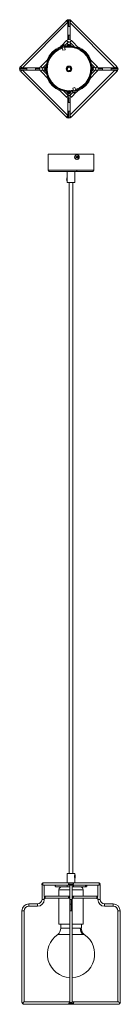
# Model space of a CAD drawing. Header units: millimetres. Extents: x -63 to 114, y -1633 to 86.
import ezdxf

# ---------------------------------------------------------------- set-up
doc = ezdxf.new("R2010")
doc.units = ezdxf.units.MM

msp = doc.modelspace()

# ---------------------------------------------------------------- linework, layer by layer
at = {"color": 7, "linetype": 'Continuous', "lineweight": 15}
for p, q in [((19.1, 84.1), (-60.8, 4.2)), ((-57.4, 2), (21.9, 81.3)), ((21.7, 83.8), (21.7, 50.8)), ((23.7, 73.8), (23.7, 85.8)), ((25.7, 50.7), (25.7, 83.8)), ((25.7, 80.4), (104, 2)), ((107.5, 4.2), (27.5, 84.1)), ((23.7, 50.8), (23.7, 58.8)), ((9.3, 39.3), (5.8, 35.8)), ((9.3, 39.2), (17.1, 41.2)), ((9.3, 39.2), (9.7, 37.7)), ((17.5, 39.7), (9.7, 37.7)), ((19.4, 49.4), (10.9, 40.9)), ((12, 41.4), (11, 40.9)), ((11.9, 37.4), (13.2, 32.4)), ((12, 41.4), (12.3, 41.5)), ((12.3, 41.5), (12.4, 41.3)), ((13.3, 41.8), (13.7, 41.9)), ((13.4, 41.5), (13.3, 41.8)), ((13.7, 41.9), (14.8, 41.9)), ((17, 33.4), (15.7, 38.4)), ((17, 41.3), (22.2, 46.6)), ((17.5, 39.7), (17.1, 41.2)), ((19.4, 49.4), (22.2, 46.6)), ((19.6, 39.8), (22.4, 42.6)), ((23.7, 41.3), (21, 41.2)), ((26.7, 41.1), (23.7, 41.3)), ((25.1, 46.6), (27.9, 49.4)), ((25.1, 46.6), (32.7, 39)), ((25.2, 42.6), (28, 39.8)), ((41.5, 35.8), (27.9, 49.4)), ((-12.1, 17.8), (-25.7, 4.2)), ((17, 33.4), (13.2, 32.4)), ((73.1, 4.2), (59.5, 17.8)), ((-27.1, 2), (-60.1, 2)), ((-22.9, 1.4), (-25.7, 4.2)), ((-22.9, 1.4), (-15.3, 9)), ((-18.9, 1.3), (-16.1, 4)), ((21.1, 1.5), (21.1, 3.7)), ((26.7, -0.2), (27.9, 1.6)), ((62.6, 9), (70.2, 1.4)), ((63.4, 4.4), (66.2, 1.6)), ((73.1, 4.2), (70.2, 1.4)), ((107.5, 2), (74.4, 2)), ((74.5, 0), (82.5, 0)), ((97.5, 0), (109.5, 0)), ((-50.1, 0), (-62.1, 0)), ((-60.8, -4.3), (19.1, -84.2)), ((-60.1, -2), (-27.1, -2)), ((21.9, -81.3), (-57.4, -2)), ((-25.7, -4.2), (-22.9, -1.4)), ((-25.7, -4.2), (-12.1, -17.8)), ((-15.3, -9), (-22.9, -1.4)), ((-16.1, -4.4), (-18.9, -1.6)), ((21.1, -3.7), (21.1, -1.5)), ((23.8, -4.5), (25, -2.7)), ((104.1, -2), (25.7, -80.4)), ((27.6, -84.2), (107.5, -4.3)), ((59.5, -17.8), (73.1, -4.2)), ((70.2, -1.4), (62.6, -9)), ((66.2, -1.3), (63.5, -4)), ((70.2, -1.4), (73.1, -4.2)), ((74.4, -2), (107.5, -2)), ((30.3, -33.4), (34.2, -32.4)), ((30.3, -33.4), (31.6, -38.4)), ((35.5, -37.4), (34.2, -32.4)), ((5.8, -35.8), (19.4, -49.4)), ((22.2, -46.6), (14.7, -39)), ((22.1, -42.6), (19.3, -39.8)), ((22.2, -46.6), (19.4, -49.4)), ((21.7, -50.7), (21.7, -83.8)), ((23.7, -47.2), (23.7, -58.8)), ((27.7, -39.8), (24.9, -42.6)), ((30.3, -41.3), (25.1, -46.6)), ((27.9, -49.4), (25.1, -46.6)), ((25.7, -83.8), (25.7, -50.8)), ((27.9, -49.4), (36.4, -40.9)), ((29.9, -39.7), (37.6, -37.7)), ((29.9, -39.7), (30.3, -41.2)), ((32.9, -41.8), (32.5, -41.9)), ((32.5, -41.9), (33.5, -41.9)), ((33.9, -41.8), (32.9, -41.8)), ((33.5, -41.9), (33.7, -41.8)), ((33.7, -41.8), (33.7, -41.8)), ((34.4, -41.7), (33.9, -41.8)), ((34.7, -41.3), (34.4, -41.7)), ((34.6, -41.4), (34.6, -41.6)), ((34.6, -41.6), (35.1, -41.5)), ((35.1, -41.5), (35, -41.3)), ((35.1, -41.5), (35.3, -41.4)), ((35.3, -41.4), (35.2, -41.2)), ((35.3, -41.4), (35.6, -41.1)), ((35.5, -41.4), (35.3, -41.4)), ((35.8, -41.2), (35.5, -41.4)), ((38, -39.2), (37.6, -37.7)), ((38, -39.3), (41.5, -35.8)), ((23.7, -73.8), (23.7, -85.8)), ((-12.7, -148.9), (-12.7, -176.9)), ((-12.7, -148.9), (67.3, -148.9)), ((33.9, -154.1), (34.1, -154.1)), ((37.3, -153.6), (36.1, -153.6)), ((36.1, -153.6), (36.1, -154.6)), ((36.1, -154.6), (37.3, -154.6)), ((36.6, -153.6), (36.6, -154.6)), ((37.8, -150.1), (37.4, -150.1)), ((37.6, -152.1), (37.6, -153.2)), ((38.1, -153.1), (37.6, -153.1)), ((38.6, -152.1), (38.1, -153.1)), ((38.1, -153.1), (38.1, -153.4)), ((39, -153.6), (38.2, -153.6)), ((39, -154.6), (38.2, -154.6)), ((38.5, -154.6), (38.5, -153.6)), ((38.6, -153.2), (38.6, -152.1)), ((40, -153.6), (39, -153.6)), ((39, -154.6), (40, -154.6)), ((40, -154.6), (40, -153.6)), ((41.6, -154.1), (41.6, -154.1)), ((67.3, -176.9), (67.3, -148.9)), ((37.4, -158.1), (37.8, -158.1)), ((37.6, -155), (37.6, -156.1)), ((37.6, -155.1), (38.1, -155.1)), ((38.1, -155.1), (38.1, -154.8)), ((38.1, -155.1), (38.6, -156.1)), ((38.6, -156.1), (38.6, -155)), ((-10.7, -178.9), (65.3, -178.9)), ((20.8, -178.9), (20.8, -198.4)), ((33.8, -198.4), (33.8, -178.9)), ((33.8, -198.4), (20.8, -198.4)), ((24.3, -198.4), (24.3, -1404.6)), ((30.3, -1404.6), (30.3, -198.4)), ((20.8, -1404.6), (20.8, -1421.1)), ((20.8, -1404.6), (33.8, -1404.6)), ((33.8, -1407.3), (33.8, -1404.6)), ((34.6, -1407.3), (33.8, -1407.3)), ((34.6, -1407.3), (34.6, -1413.1)), ((-23.5, -1424.9), (-23.5, -1449.9)), ((-23.5, -1424.9), (-22.6, -1424.9)), ((76.4, -1421.1), (-21.9, -1421.1)), ((-21.3, -1425.1), (25.3, -1425.1)), ((-19.5, -1445), (-19.5, -1425.1)), ((21.1, -1425.1), (20.8, -1425.4)), ((20.8, -1428.1), (20.8, -1425.4)), ((20.8, -1425.4), (25.3, -1425.4)), ((31.5, -1423.1), (23, -1423.1)), ((25.3, -1424.9), (25.3, -1629.2)), ((25.6, -1424.9), (29, -1424.9)), ((29.3, -1629.2), (29.3, -1424.9)), ((29.3, -1425.1), (75.9, -1425.1)), ((29.3, -1425.4), (31.9, -1425.4)), ((33.8, -1421.1), (33.8, -1413.1)), ((33.8, -1413.1), (34.6, -1413.1)), ((74.1, -1425.1), (74.1, -1445)), ((77.1, -1424.9), (78.1, -1424.9)), ((78.1, -1449.9), (78.1, -1424.9)), ((0.8, -1428.1), (10.9, -1428.1)), ((6, -1433.1), (6, -1444.1)), ((11, -1428.1), (25.3, -1428.1)), ((29.3, -1428.1), (53.8, -1428.1)), ((48.5, -1444.1), (48.5, -1433.1)), ((-31.5, -1457.9), (-46.5, -1457.9)), ((-46.5, -1461.9), (-46.5, -1457.9)), ((-31.5, -1457.9), (-31.5, -1461.9)), ((-19.5, -1449.9), (-23.5, -1449.9)), ((-19.5, -1449.9), (-19.5, -1447.3)), ((-17.9, -1448.1), (25.3, -1448.1)), ((25.3, -1444.1), (-16.7, -1444.1)), ((6, -1448.1), (6, -1493.1)), ((27.3, -1449.9), (27.3, -1469.9)), ((72.4, -1444.1), (29.3, -1444.1)), ((29.3, -1448.1), (71.3, -1448.1)), ((48.5, -1493.1), (48.5, -1448.1)), ((74.1, -1447.3), (74.1, -1449.9)), ((78.1, -1449.9), (74.1, -1449.9)), ((101.1, -1457.9), (86.1, -1457.9)), ((86.1, -1461.9), (86.1, -1457.9)), ((101.1, -1457.9), (101.1, -1461.9)), ((-58.5, -1469.9), (-58.5, -1629.9)), ((-58.5, -1469.9), (-54.5, -1469.9)), ((-54.5, -1629.1), (-54.5, -1469.9)), ((-46.5, -1461.9), (-31.5, -1461.9)), ((86.1, -1461.9), (101.1, -1461.9)), ((109.1, -1469.9), (109.1, -1629.1)), ((109.1, -1469.9), (113.1, -1469.9)), ((113.1, -1629.9), (113.1, -1469.9)), ((25.3, -1493.1), (6, -1493.1)), ((9.3, -1493.1), (9.3, -1500.3)), ((48.5, -1493.1), (29.3, -1493.1)), ((45.3, -1500.3), (45.3, -1493.1)), ((25.3, -1500.3), (9.3, -1500.3)), ((45.3, -1500.3), (29.3, -1500.3)), ((-57.6, -1629.9), (-58.5, -1629.9)), ((25.3, -1629.1), (-55.8, -1629.1)), ((31.9, -1631.1), (23.4, -1631.1)), ((28.5, -1629.9), (25.8, -1629.9)), ((111, -1629.1), (29.3, -1629.1)), ((-56.3, -1633.1), (111.5, -1633.1))]:
    msp.add_line(p, q, dxfattribs=at)
at = {"color": 8, "linetype": 'Continuous', "lineweight": 15}
for p, q in [((19.1, 84.1), (21.7, 81.5)), ((21.7, 73.8), (25.7, 73.8)), ((25.7, 82.2), (27.5, 84.1)), ((25.7, 58.8), (21.7, 58.8)), ((20.3, 44.6), (22.4, 42.6)), ((25.2, 42.6), (27.1, 44.5)), ((-58.6, 2), (-60.8, 4.2)), ((-50.1, -2), (-50.1, 2)), ((-35.1, 2), (-35.1, -2)), ((-18.9, 1.3), (-21, 3.3)), ((68.2, 3.5), (66.2, 1.6)), ((82.5, -2), (82.5, 2)), ((97.5, 2), (97.5, -2)), ((107.5, 4.2), (105.2, 2)), ((-60.8, -4.3), (-58.6, -2)), ((-27.5, 0), (-35.1, 0)), ((-20.8, -3.5), (-18.9, -1.6)), ((66.2, -1.3), (68.3, -3.3)), ((105.2, -2), (107.5, -4.3)), ((22.1, -42.6), (20.2, -44.5)), ((23.5, -43.2), (23.5, -46.8)), ((27, -44.6), (24.9, -42.6)), ((38, -39.2), (30.3, -41.2)), ((30.8, -41.4), (37.9, -39.5)), ((21.7, -58.8), (25.7, -58.8)), ((21.7, -81.5), (19.1, -84.2)), ((25.7, -73.8), (21.7, -73.8)), ((27.6, -84.2), (25.7, -82.3)), ((67.3, -176.9), (-12.7, -176.9)), ((-22.1, -1423.1), (-23.8, -1423.1)), ((78.4, -1423.1), (76.7, -1423.1)), ((6, -1433.1), (25.3, -1433.1)), ((29.3, -1433.1), (48.5, -1433.1)), ((-18.1, -1446.1), (-19.7, -1446.1)), ((25.3, -1446.1), (22.9, -1446.1)), ((29.3, -1449.9), (25.3, -1449.9)), ((31.4, -1446.1), (29.3, -1446.1)), ((74.3, -1446.1), (72.7, -1446.1)), ((25.3, -1469.9), (29.3, -1469.9)), ((-56.5, -1631.1), (-58.2, -1631.1)), ((113.5, -1631.1), (111.8, -1631.1))]:
    msp.add_line(p, q, dxfattribs=at)
at = {"color": 7, "linetype": 'Continuous', "lineweight": 15, "flags": 128}
for points in [[(16.8, 41.5), (16.7, 41.4), (16.1, 41.3), (15.3, 41.1), (14.3, 40.8), (13.1, 40.5), (12, 40.2), (10.9, 39.9), (10.1, 39.7), (9.6, 39.6), (9.4, 39.5)], [(12.4, 41.3), (12.9, 41.4), (13.4, 41.5)], [(23.7, 46.8), (24.4, 47), (24.5, 47)], [(-17.5, 2.7), (-17.6, 0), (-17.5, -3)], [(64.8, -2.7), (64.9, 0), (64.8, 3)], [(107.5, 4.2), (108.8, 2.1), (108.9, 1.3)], [(109, -1.2), (108.6, -2.7), (107.5, -4.3)], [(23.7, -51.2), (21.1, -50.6), (19.4, -49.4)], [(20.7, -41.1), (23.7, -41.2), (26.3, -41.2)], [(22.1, -42.6), (22.8, -43), (23.5, -43.2)], [(23.7, -47.2), (22.8, -47), (22.2, -46.6)], [(23.5, -43.2), (24.4, -43), (24.9, -42.6)], [(23.7, -47.2), (24.5, -47), (25.1, -46.6)], [(27.9, -49.4), (25.7, -50.8), (23.7, -51.2)], [(35.6, -41.1), (35.2, -41.2), (34.7, -41.3)], [(23.3, -85.9), (20.8, -85.3), (19.1, -84.2)], [(38.6, -152.1), (38.1, -152.1), (37.6, -152.1)], [(38.6, -153.2), (38.1, -153.4), (38.1, -153.4)], [(37.6, -156.1), (38.1, -156.1), (38.6, -156.1)], [(38.1, -154.8), (38.5, -154.9), (38.6, -155)], [(20.8, -195.7), (20.3, -195.3), (19.9, -194.6), (19.7, -193.7), (19.6, -192.6), (19.8, -191.6), (20.1, -190.8), (20.6, -190.2), (20.8, -190.1)], [(0.8, -1428.1), (0.4, -1428), (0, -1427.7), (-0.2, -1427.2), (-0.3, -1426.6), (-0.2, -1426.1), (0, -1425.6), (0.4, -1425.3), (0.8, -1425.1)], [(52.7, -1426.6), (52.8, -1427.2), (53, -1427.7), (53.4, -1428), (53.8, -1428.1), (54.2, -1428), (54.5, -1427.7), (54.8, -1427.2), (54.9, -1426.6), (54.8, -1426.1), (54.5, -1425.6), (54.2, -1425.3), (53.8, -1425.1), (53.4, -1425.3), (53, -1425.6), (52.8, -1426.1), (52.7, -1426.6)], [(4.1, -1511.1), (4.2, -1511.1), (4.5, -1511.1), (5.1, -1511.1), (6.1, -1511.1), (7.5, -1511.1), (9.1, -1511.1), (11, -1511.1), (13.2, -1511.1), (15.7, -1511.1), (18.3, -1511.1), (21, -1511.1), (23.8, -1511.1), (25.3, -1511.1)], [(29.3, -1511.1), (29.6, -1511.1), (32.5, -1511.1), (35.3, -1511.1), (38, -1511.1), (40.4, -1511.1), (42.7, -1511.1), (44.8, -1511.1), (46.5, -1511.1), (48, -1511.1)], [(48, -1511.1), (49.1, -1511.1), (49.9, -1511.1), (50.3, -1511.1), (50.4, -1511.1)]]:
    msp.add_lwpolyline(points, dxfattribs=at)
at = {"color": 8, "linetype": 'Continuous', "lineweight": 15, "flags": 128}
for points in [[(30.5, -41.5), (30.5, -41.5), (30.8, -41.4)], [(23, -1423.1), (23.1, -1423.9), (23.5, -1424.6), (23.9, -1425), (24.5, -1425.1), (24.5, -1425.1)], [(31.5, -1423.1), (31.4, -1422.4), (31.1, -1421.7), (30.7, -1421.3), (30.1, -1421.1), (30.1, -1421.1)], [(22.9, -1446.1), (23, -1446.9), (23.3, -1447.6), (23.8, -1448), (24.3, -1448.1), (24.3, -1448.1)], [(31.4, -1446.1), (31.3, -1445.4), (31, -1444.7), (30.5, -1444.3), (30, -1444.1), (30, -1444.1)], [(23.4, -1631.1), (23.5, -1631.9), (23.8, -1632.6), (24.3, -1633), (24.8, -1633.1), (24.8, -1633.1)], [(31.9, -1631.1), (31.8, -1630.4), (31.5, -1629.7), (31, -1629.3), (30.5, -1629.1), (30.5, -1629.1)]]:
    msp.add_lwpolyline(points, dxfattribs=at)
at = {"color": 7, "linetype": 'Continuous', "lineweight": 15}
for radius in [40, 39.2, 5, 4.5, 3]:
    msp.add_circle((23.7, 0), radius, dxfattribs=at)
for centre, radius, start, end in [((23.3, 79.9), 6, 45, 135.0019), ((23.7, 83.8), 2, 0.019, 180.019), ((23.7, 0), 41.3, 111.8473, 158.1527), ((9.7, 39.3), 0.36, 140.9567, 194.5984), ((14.4, 35.4), 6.5, 122.443, 140.9567), ((14.4, 35.4), 6.5, 68.24, 86.7781), ((16.7, 41.1), 0.36, 14.5984, 68.24), ((23.7, 45.2), 6, 45, 135), ((23.7, 48.8), 2, 214.4912, 270), ((23.7, 45.2), 2, 45, 135), ((23.8, 41.2), 2, 45, 135), ((23.7, 0), 41.3, 21.8473, 68.1527), ((-56.6, 0), 6, 135.0019, 225), ((-60.1, 0), 2, 90.019, 270.019), ((-21.5, 0), 6, 135, 225), ((-25.1, 0), 2, 337.5069, 55.5088), ((-21.5, 0), 2, 135, 225), ((-17.5, -0.1), 2, 135, 225), ((64.8, 0.1), 2, 315, 45), ((68.8, 0), 2, 315, 45), ((72.5, 0), 2, 158.2552, 235.5088), ((68.8, 0), 6, 315, 45), ((107.5, 0), 2, 270.019, 90.019), ((23.7, 0), 41.3, 201.8473, 248.1527), ((23.7, 0), 41.3, 291.8473, 338.1527), ((23.7, -48.8), 2, 210.7506, 270), ((23.7, -48.8), 2, 67.3084, 112.4253), ((30.6, -41.1), 0.36, 194.5921, 248.5401), ((32.9, -35.4), 6.5, 248.24, 272.3728), ((30.9, -41), 0.372, 194.1467, 245.118), ((32.9, -35.4), 6.5, 296.8127, 320.9567), ((37.7, -39.3), 0.36, 320.6567, 14.6046), ((23.7, -83.8), 2, 180.019, 0.019), ((23.3, -79.9), 6, 270, 314.9916), ((37.5, -154.1), 4, 91.3925, 268.6075), ((37.8, -154), 3.73, 358.6365, 181.3635), ((37.8, -154.2), 3.73, 178.6365, 1.3635), ((37.6, -154.1), 0.873, 143.8442, 216.1558), ((38.1, -154.1), 0.993, 121.6343, 150.2456), ((38.1, -154.1), 0.993, 209.7544, 238.3657), ((37.7, -154), 3.92, 358.8719, 91.0749), ((37.6, -154), 0.807, 51.7169, 85.8976), ((37.7, -154.1), 3.94, 271.0438, 0.8551), ((37.5, -154.1), 0.838, 36.3053, 51.8148), ((37.5, -154.1), 0.838, 308.1852, 323.6947), ((37.5, -154.1), 0.873, 323.8442, 36.1558), ((38.1, -154.1), 0.993, 29.7544, 58.3657), ((38.1, -154.1), 0.993, 301.6343, 330.2456), ((37.6, -154.1), 0.807, 273.2006, 308.2855), ((-10.7, -176.9), 2, 180.009, 270.0112), ((34.8, -177.4), 2.56, 322.109, 9.5984), ((65.3, -176.9), 2, 269.9888, 359.991), ((39.9, -1410.2), 6.79, 154.9547, 205.0453), ((-21.9, -1423.1), 2, 90, 180), ((-22, -1423.2), 1.9, 178.5501, 242.8109), ((32.8, -1426.4), 1.34, 101.4218, 188.0495), ((32.8, -1426.8), 1.34, 171.9505, 258.5782), ((76.4, -1423.1), 2, 360, 90), ((76.5, -1423.2), 1.91, 297.3317, 1.3074), ((10.9, -1433), 4.85, 88.8884, 181.8), ((43.6, -1433), 4.87, 358.4738, 90.9993), ((-46.5, -1469.9), 12, 90, 180), ((-31.5, -1449.9), 12, 270, 360), ((-31.5, -1449.9), 8, 270, 0), ((-17.3, -1447.2), 3.09, 78.6478, 135.8194), ((-17.9, -1446.2), 1.99, 214.0049, 270.1264), ((27.3, -1459.9), 2, 90, 180.0194), ((27.3, -1459.9), 2, 0.019, 90), ((71.9, -1445.1), 3.09, 258.6478, 315.8194), ((72.4, -1446.1), 1.99, 34.0049, 90.1264), ((86.1, -1449.9), 12, 180, 270), ((86.1, -1449.9), 8, 180, 270), ((101.1, -1469.9), 12, 0, 90), ((-46.5, -1469.9), 8, 90, 180), ((101.1, -1469.9), 8, 360, 90), ((27.3, -1545.3), 41.3, 124.134, 267.2209), ((-4.5, -1500.4), 13.8, 308.759, 0.4262), ((27.3, -1545.3), 41.3, 272.7791, 55.866), ((57.8, -1500.5), 14.5, 178.9972, 227.0515), ((59, -1500.4), 13.8, 179.5738, 231.241), ((-56.5, -1631.1), 1.82, 138.283, 181.5781), ((-56.3, -1631.1), 2, 180, 270), ((111.5, -1631.1), 2, 270, 360), ((111.7, -1631.1), 1.82, 358.4219, 41.717)]:
    msp.add_arc(centre, radius, start, end, dxfattribs=at)
at = {"color": 8, "linetype": 'Continuous', "lineweight": 15}
for centre, radius, start, end in [((23.6, 0), 38, 107.5413, 281.6554), ((23.7, 0), 38, 287.5413, 101.6554), ((37.8, -154), 3.95, 92.8684, 180.8363), ((37.8, -154.2), 3.92, 178.8932, 269.2458), ((-20.3, -1422.9), 1.79, 101.4218, 188.0495), ((-20.3, -1423.4), 1.79, 171.9505, 258.5782), ((24.8, -1422.9), 1.79, 101.7916, 188.0018), ((29.8, -1423.4), 1.79, 281.7916, 8.0018), ((74.9, -1422.9), 1.79, 351.9505, 78.5782), ((74.9, -1423.4), 1.79, 281.4218, 8.0495), ((-16.4, -1445.9), 1.79, 101.4218, 188.0495), ((-16.4, -1446.4), 1.79, 171.9505, 258.5782), ((24.7, -1445.9), 1.79, 101.7916, 188.0018), ((29.6, -1446.4), 1.79, 281.7916, 8.0018), ((70.9, -1445.9), 1.79, 351.9505, 78.5782), ((70.9, -1446.4), 1.79, 281.4218, 8.0495), ((-54.8, -1630.9), 1.79, 101.4218, 188.0495), ((-54.8, -1631.4), 1.79, 171.9505, 258.5782), ((25.2, -1630.9), 1.79, 101.7915, 188.0018), ((30.1, -1631.4), 1.79, 281.7903, 8.0012), ((110, -1630.9), 1.79, 351.9511, 78.5795), ((110, -1631.4), 1.79, 281.4205, 8.0489)]:
    msp.add_arc(centre, radius, start, end, dxfattribs=at)

doc.saveas('drawing.dxf')
